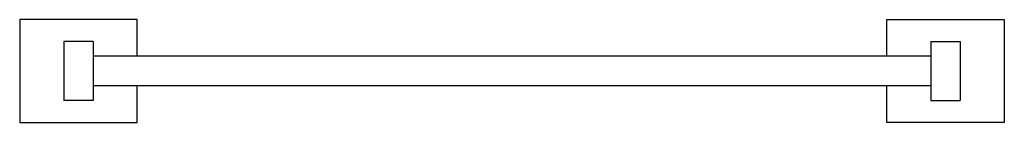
# Model space of a CAD drawing. Extents: x 69.521 to 70.191, y 425.555 to 425.625.
import ezdxf

# ---------------------------------------------------------------- set-up
doc = ezdxf.new("R2010")
doc.units = 0
doc.header["$MEASUREMENT"] = 0
doc.layers.add('LBA', color=1, linetype='CONTINUOUS')

msp = doc.modelspace()

# ---------------------------------------------------------------- linework, layer by layer
at = {"layer": 'LBA'}
for p, q in [((69.52134, 425.62539), (69.52134, 425.55539)), ((69.60134, 425.62539), (69.52134, 425.62539)), ((69.60134, 425.60039), (69.60134, 425.62539)), ((70.11134, 425.62539), (70.19134, 425.62539)), ((70.11134, 425.60039), (70.11134, 425.62539)), ((70.19134, 425.62539), (70.19134, 425.55539)), ((69.57134, 425.61039), (69.55134, 425.61039)), ((69.55134, 425.61039), (69.55134, 425.57039)), ((69.57134, 425.61039), (69.57134, 425.57039)), ((70.14134, 425.61039), (70.16134, 425.61039)), ((70.14134, 425.61039), (70.14134, 425.57039)), ((70.16134, 425.61039), (70.16134, 425.57039)), ((70.14134, 425.60039), (69.57134, 425.60039)), ((70.14134, 425.58039), (69.57134, 425.58039)), ((69.60134, 425.55539), (69.60134, 425.58039)), ((70.11134, 425.55539), (70.11134, 425.58039)), ((69.57134, 425.57039), (69.55134, 425.57039)), ((70.14134, 425.57039), (70.16134, 425.57039)), ((69.52134, 425.55539), (69.60134, 425.55539)), ((70.19134, 425.55539), (70.11134, 425.55539))]:
    msp.add_line(p, q, dxfattribs=at)

doc.saveas('drawing.dxf')
